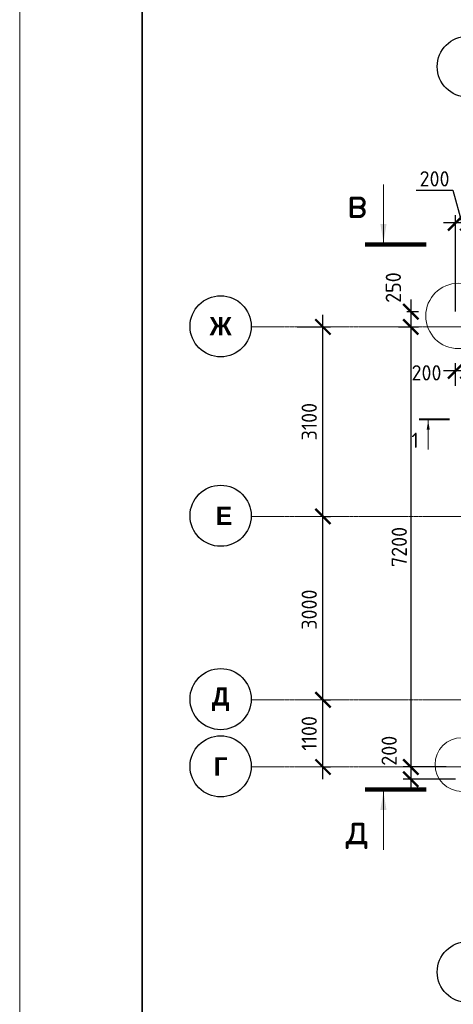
# Model space of a CAD drawing. Header units: millimetres. Extents: x 247266 to 730847, y -636031 to 10052.
# Tile 203 of 256: x 450318 to 457405, y -180288 to -164178. Entities that reach past the tile are written whole.
import ezdxf

# ---------------------------------------------------------------- set-up
doc = ezdxf.new("R2010")
doc.units = ezdxf.units.MM
doc.linetypes.add('______5', pattern=[1100, 800, -100, 100, -100])
doc.linetypes.add('осевая', pattern=[50.8, 31.75, -6.35, 6.35, -6.35])
for name, color, linetype, lineweight in [('Надписи', 7, 'Continuous', 18), ('Оси', 7, '______5', 18), ('ТОНКИЕ', 7, 'Continuous', 9), ('Узлы', 7, 'Continuous', 0)]:
    doc.layers.add(name, color=color, linetype=linetype, lineweight=lineweight)
doc.layers.add('РАЗМЕРЫ', color=7, linetype='Continuous')
doc.layers.add('ТОЛСТЫЕ_ОСНОВНЫЕ', color=7, linetype='Continuous')
doc.styles.add('Century Gothic', font='GOTHIC.TTF')
doc.styles.add('GOST-2.304_Type-B', font='GOST_Common.ttf')
doc.dimstyles.new('СПДС', dxfattribs={"dimscale": 100, "dimtxt": 2.5, "dimasz": 2.5, "dimexe": 1.25, "dimexo": 0, "dimtad": 1, "dimdec": 0, "dimtxsty": 'GOST-2.304_Type-B', "dimblk": 'ARCHTICK', "dimcen": 2.5, "dimdle": 2, "dimadec": 0, "dimazin": 2, "dimtfac": 0.75, "dimtdec": 0, "dimtmove": 1, "dimatfit": 3, "dimfxl": 1, "dimtolj": 1, "dimarcsym": 1})

# ---------------------------------------------------------------- blocks, each defined once
blk = doc.blocks.new('_ArchTick')
at = {"color": 0, "linetype": 'ByBlock', "const_width": 0.15}
blk.add_lwpolyline([(-0.5, -0.5), (0.5, 0.5)], dxfattribs=at)
blk = doc.blocks.new('*D217')
at = {"layer": 'DEFPOINTS', "color": 0, "ltscale": 100}
for p in [(456647, -168955), (456508, -169205), (456710, -169205)]:
    blk.add_point(p, dxfattribs=at)
at = {"layer": 'РАЗМЕРЫ', "color": 0, "lineweight": -2}
for p, q in [((456710, -168755), (456710, -169405)), ((456647, -168955), (456835, -168955)), ((456508, -169205), (456835, -169205))]:
    blk.add_line(p, q, dxfattribs=at)
at = {"layer": 'РАЗМЕРЫ', "color": 0, "lineweight": -2, "ltscale": 100, "xscale": 250, "yscale": 250, "zscale": 250}
for p, rotation in [((456710, -168955), 90), ((456710, -169205), 270)]:
    blk.add_blockref('_ArchTick', p, dxfattribs=dict(at, rotation=rotation))
at = {"layer": 'РАЗМЕРЫ', "color": 0, "lineweight": 0, "ltscale": 100, "insert": (456425, -168561), "char_height": 250, "attachment_point": 5, "rotation": 90, "style": 'GOST-2.304_Type-B'}
blk.add_mtext('\\A1;250', dxfattribs=at)
blk = doc.blocks.new('*D218')
at = {"layer": 'DEFPOINTS', "color": 0, "ltscale": 100}
for p in [(456590, -169205), (456710, -176405), (457291, -176405)]:
    blk.add_point(p, dxfattribs=at)
at = {"layer": 'РАЗМЕРЫ', "color": 0, "lineweight": -2}
for p, q in [((456710, -169005), (456710, -176605)), ((456590, -169205), (456835, -169205)), ((457291, -176405), (456585, -176405))]:
    blk.add_line(p, q, dxfattribs=at)
at = {"layer": 'РАЗМЕРЫ', "color": 0, "lineweight": -2, "ltscale": 100, "xscale": 250, "yscale": 250, "zscale": 250}
for p, rotation in [((456710, -169205), 90), ((456710, -176405), 270)]:
    blk.add_blockref('_ArchTick', p, dxfattribs=dict(at, rotation=rotation))
at = {"layer": 'РАЗМЕРЫ', "color": 0, "lineweight": 0, "ltscale": 100, "insert": (456522, -172805), "char_height": 250, "attachment_point": 5, "rotation": 90, "style": 'GOST-2.304_Type-B'}
blk.add_mtext('\\A1;7200', dxfattribs=at)
blk = doc.blocks.new('*D219')
at = {"layer": 'DEFPOINTS', "color": 0, "ltscale": 100}
for p in [(457216, -176405), (456710, -176605), (457443, -176605)]:
    blk.add_point(p, dxfattribs=at)
at = {"layer": 'РАЗМЕРЫ', "color": 0, "lineweight": -2}
for p, q in [((456710, -176205), (456710, -176805)), ((457216, -176405), (456585, -176405)), ((457443, -176605), (456585, -176605))]:
    blk.add_line(p, q, dxfattribs=at)
at = {"layer": 'РАЗМЕРЫ', "color": 0, "lineweight": -2, "ltscale": 100, "xscale": 250, "yscale": 250, "zscale": 250}
for p, rotation in [((456710, -176405), 90), ((456710, -176605), 270)]:
    blk.add_blockref('_ArchTick', p, dxfattribs=dict(at, rotation=rotation))
at = {"layer": 'РАЗМЕРЫ', "color": 0, "lineweight": 0, "ltscale": 100, "insert": (456357, -176139), "char_height": 250, "attachment_point": 5, "rotation": 90, "style": 'GOST-2.304_Type-B'}
blk.add_mtext('\\A1;200', dxfattribs=at)
blk = doc.blocks.new('*D435')
at = {"layer": 'DEFPOINTS', "color": 0, "ltscale": 100}
for p in [(457443, -167501), (457443, -168955), (457643, -168833)]:
    blk.add_point(p, dxfattribs=at)
at = {"layer": 'РАЗМЕРЫ', "color": 0, "lineweight": -2}
for p, q in [((456799, -166969), (457399, -166969)), ((457399, -166969), (457543, -167501)), ((457443, -168955), (457443, -167376)), ((457643, -168833), (457643, -167376)), ((457843, -167501), (457243, -167501))]:
    blk.add_line(p, q, dxfattribs=at)
at = {"layer": 'РАЗМЕРЫ', "color": 0, "lineweight": -2, "ltscale": 100, "xscale": 250, "yscale": 250, "zscale": 250, "rotation": 180}
blk.add_blockref('_ArchTick', (457443, -167501), dxfattribs=at)
at = {"layer": 'РАЗМЕРЫ', "color": 0, "lineweight": -2, "ltscale": 100, "xscale": 250, "yscale": 250, "zscale": 250}
blk.add_blockref('_ArchTick', (457643, -167501), dxfattribs=at)
at = {"layer": 'РАЗМЕРЫ', "color": 0, "lineweight": 0, "ltscale": 100, "insert": (457099, -166782), "char_height": 250, "attachment_point": 5, "style": 'GOST-2.304_Type-B'}
blk.add_mtext('\\A1;200', dxfattribs=at)
blk = doc.blocks.new('*D532')
at = {"layer": 'DEFPOINTS', "color": 0, "ltscale": 100}
for p in [(457443, -169923), (457443, -170168), (457643, -170138)]:
    blk.add_point(p, dxfattribs=at)
at = {"layer": 'РАЗМЕРЫ', "color": 0, "lineweight": -2}
for p, q in [((457843, -169923), (457243, -169923)), ((457443, -170168), (457443, -169798)), ((457643, -170138), (457643, -169798))]:
    blk.add_line(p, q, dxfattribs=at)
at = {"layer": 'РАЗМЕРЫ', "color": 0, "lineweight": -2, "ltscale": 100, "xscale": 250, "yscale": 250, "zscale": 250, "rotation": 180}
blk.add_blockref('_ArchTick', (457443, -169923), dxfattribs=at)
at = {"layer": 'РАЗМЕРЫ', "color": 0, "lineweight": -2, "ltscale": 100, "xscale": 250, "yscale": 250, "zscale": 250}
blk.add_blockref('_ArchTick', (457643, -169923), dxfattribs=at)
at = {"layer": 'РАЗМЕРЫ', "color": 0, "lineweight": 0, "ltscale": 100, "insert": (456967, -169956), "char_height": 250, "attachment_point": 5, "style": 'GOST-2.304_Type-B'}
blk.add_mtext('\\A1;200', dxfattribs=at)
blk = doc.blocks.new('*D538')
at = {"color": 0, "lineweight": -2}
for p, q in [((455807, -126813), (455807, -125313)), ((455807, -125513), (455932, -125513)), ((455807, -126613), (455932, -126613))]:
    blk.add_line(p, q, dxfattribs=at)
at = {"layer": 'DEFPOINTS', "color": 0, "ltscale": 100}
for p in [(455807, -125513), (455807, -125513), (455807, -126613)]:
    blk.add_point(p, dxfattribs=at)
at = {"color": 0, "lineweight": -2, "ltscale": 100, "xscale": 250, "yscale": 250, "zscale": 250}
for p, rotation in [((455807, -125513), 90), ((455807, -126613), 270)]:
    blk.add_blockref('_ArchTick', p, dxfattribs=dict(at, rotation=rotation))
at = {"color": 0, "lineweight": 0, "ltscale": 100, "insert": (455582, -126063), "char_height": 250, "width": 83333.33, "attachment_point": 5, "rotation": 90, "style": 'GOST-2.304_Type-B'}
blk.add_mtext('\\A1;1100', dxfattribs=at)
blk = doc.blocks.new('*D539')
at = {"color": 0, "lineweight": -2}
for p, q in [((455807, -125713), (455807, -122313)), ((455807, -122513), (455932, -122513)), ((455807, -125513), (455932, -125513))]:
    blk.add_line(p, q, dxfattribs=at)
at = {"layer": 'DEFPOINTS', "color": 0, "ltscale": 100}
for p in [(455807, -122513), (455807, -122513), (455807, -125513)]:
    blk.add_point(p, dxfattribs=at)
at = {"color": 0, "lineweight": -2, "ltscale": 100, "xscale": 250, "yscale": 250, "zscale": 250}
for p, rotation in [((455807, -122513), 90), ((455807, -125513), 270)]:
    blk.add_blockref('_ArchTick', p, dxfattribs=dict(at, rotation=rotation))
at = {"color": 0, "lineweight": 0, "ltscale": 100, "insert": (455582, -124038), "char_height": 250, "width": 83333.33, "attachment_point": 5, "rotation": 90, "style": 'GOST-2.304_Type-B'}
blk.add_mtext('\\A1;3000', dxfattribs=at)
blk = doc.blocks.new('NSY101')
at = {"color": 0, "linetype": 'ByBlock', "lineweight": -2}
blk.add_circle((0, 0), 50, dxfattribs=at)
blk = doc.blocks.new('СЛОЖНЫЙ_ОБЪЕКТ_3')
at = {"layer": 'Оси', "color": 16, "linetype": 'Continuous', "lineweight": 25, "transparency": 33554687, "xscale": 9.999999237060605, "yscale": 9.999999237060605, "zscale": 9.999999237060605}
blk.add_blockref('NSY101', (24563, -989), dxfattribs=at)
at = {"layer": 'Оси', "color": 16, "linetype": 'Continuous', "lineweight": 25, "transparency": 33554687, "insert": (24563, -989), "char_height": 300, "width": 385, "attachment_point": 5, "style": 'Century Gothic'}
blk.add_mtext('\\A1;{\\fCentury Gothic|i0|b1;\\H300.000000;\\W1.000000;\\C16;7}\\P', dxfattribs=at)
blk = doc.blocks.new('СЛОЖНЫЙ_ОБЪЕКТ_26')
at = {"layer": 'Оси', "color": 16, "linetype": 'Continuous', "lineweight": 25, "transparency": 33554687, "xscale": 9.999999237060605, "yscale": 9.999999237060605, "zscale": 9.999999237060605}
blk.add_blockref('NSY101', (-12319, -10797), dxfattribs=at)
at = {"layer": 'Оси', "color": 16, "linetype": 'Continuous', "lineweight": 25, "transparency": 33554687, "insert": (-12319, -10797), "char_height": 300, "width": 345, "attachment_point": 5, "style": 'Century Gothic'}
blk.add_mtext('\\A1;{\\fCentury Gothic|i0|b1;\\H300.000000;\\W1.000000;\\C16;Г}\\P', dxfattribs=at)
blk = doc.blocks.new('СЛОЖНЫЙ_ОБЪЕКТ_27')
at = {"layer": 'Оси', "color": 16, "linetype": 'Continuous', "lineweight": 25, "transparency": 33554687, "xscale": 9.999999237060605, "yscale": 9.999999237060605, "zscale": 9.999999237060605}
blk.add_blockref('NSY101', (-12319, -9697), dxfattribs=at)
at = {"layer": 'Оси', "color": 16, "linetype": 'Continuous', "lineweight": 25, "transparency": 33554687, "insert": (-12319, -9697), "char_height": 300, "width": 470, "attachment_point": 5, "style": 'Century Gothic'}
blk.add_mtext('\\A1;{\\fCentury Gothic|i0|b1;\\H300.000000;\\W1.000000;\\C16;Д}\\P', dxfattribs=at)
blk = doc.blocks.new('СЛОЖНЫЙ_ОБЪЕКТ_28')
at = {"layer": 'Оси', "color": 16, "linetype": 'Continuous', "lineweight": 25, "transparency": 33554687, "xscale": 9.999999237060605, "yscale": 9.999999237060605, "zscale": 9.999999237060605}
blk.add_blockref('NSY101', (-12319, -3597), dxfattribs=at)
at = {"layer": 'Оси', "color": 16, "linetype": 'Continuous', "lineweight": 25, "transparency": 33554687, "insert": (-12319, -3597), "char_height": 300, "width": 540, "attachment_point": 5, "style": 'Century Gothic'}
blk.add_mtext('\\A1;{\\fCentury Gothic|i0|b1;\\H300.000000;\\W1.000000;\\C16;Ж}\\P', dxfattribs=at)
blk = doc.blocks.new('СЛОЖНЫЙ_ОБЪЕКТ_34')
at = {"layer": 'Оси', "color": 16, "linetype": 'Continuous', "lineweight": 25, "transparency": 33554687, "xscale": 9.999999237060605, "yscale": 9.999999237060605, "zscale": 9.999999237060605}
blk.add_blockref('NSY101', (24563, -43009), dxfattribs=at)
at = {"layer": 'Оси', "color": 16, "linetype": 'Continuous', "lineweight": 25, "transparency": 33554687, "insert": (24563, -43009), "char_height": 300, "width": 385, "attachment_point": 5, "style": 'Century Gothic'}
blk.add_mtext('\\A1;{\\fCentury Gothic|i0|b1;\\H300.000000;\\W1.000000;\\C16;7}\\P', dxfattribs=at)
blk = doc.blocks.new('СЛОЖНЫЙ_ОБЪЕКТ_62')
at = {"layer": 'Оси', "color": 16, "linetype": 'Continuous', "lineweight": 25, "transparency": 33554687, "xscale": 9.999999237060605, "yscale": 9.999999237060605, "zscale": 9.999999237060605}
blk.add_blockref('NSY101', (-12319, -6697), dxfattribs=at)
at = {"layer": 'Оси', "color": 16, "linetype": 'Continuous', "lineweight": 25, "transparency": 33554687, "insert": (-12319, -6697), "char_height": 300, "width": 480, "attachment_point": 5, "style": 'Century Gothic'}
blk.add_mtext('\\A1;{\\fCentury Gothic|i0|b1;\\H300.000000;\\W1.000000;\\C16; Е}\\P', dxfattribs=at)
blk = doc.blocks.new('*D602')
at = {"color": 0, "lineweight": -2}
for p, q in [((455275, -176605), (455275, -175105)), ((455275, -175305), (455400, -175305)), ((455275, -176405), (455400, -176405))]:
    blk.add_line(p, q, dxfattribs=at)
at = {"layer": 'DEFPOINTS', "color": 0, "ltscale": 100}
for p in [(455275, -175305), (455275, -175305), (455275, -176405)]:
    blk.add_point(p, dxfattribs=at)
at = {"color": 0, "lineweight": -2, "ltscale": 100, "xscale": 250, "yscale": 250, "zscale": 250}
for p, rotation in [((455275, -175305), 90), ((455275, -176405), 270)]:
    blk.add_blockref('_ArchTick', p, dxfattribs=dict(at, rotation=rotation))
at = {"color": 0, "lineweight": 0, "ltscale": 100, "insert": (455050, -175855), "char_height": 250, "width": 83333.33, "attachment_point": 5, "rotation": 90, "style": 'GOST-2.304_Type-B'}
blk.add_mtext('\\A1;1100', dxfattribs=at)
blk = doc.blocks.new('*D603')
at = {"color": 0, "lineweight": -2}
for p, q in [((455275, -175505), (455275, -172105)), ((455275, -172305), (455400, -172305)), ((455275, -175305), (455400, -175305))]:
    blk.add_line(p, q, dxfattribs=at)
at = {"layer": 'DEFPOINTS', "color": 0, "ltscale": 100}
for p in [(455275, -172305), (455275, -172305), (455275, -175305)]:
    blk.add_point(p, dxfattribs=at)
at = {"color": 0, "lineweight": -2, "ltscale": 100, "xscale": 250, "yscale": 250, "zscale": 250}
for p, rotation in [((455275, -172305), 90), ((455275, -175305), 270)]:
    blk.add_blockref('_ArchTick', p, dxfattribs=dict(at, rotation=rotation))
at = {"color": 0, "lineweight": 0, "ltscale": 100, "insert": (455050, -173830), "char_height": 250, "width": 83333.33, "attachment_point": 5, "rotation": 90, "style": 'GOST-2.304_Type-B'}
blk.add_mtext('\\A1;3000', dxfattribs=at)
blk = doc.blocks.new('*D604')
at = {"color": 0, "lineweight": -2}
for p, q in [((455275, -172505), (455275, -169005)), ((454851, -169205), (455400, -169205)), ((455275, -172305), (455400, -172305))]:
    blk.add_line(p, q, dxfattribs=at)
at = {"layer": 'DEFPOINTS', "color": 0, "ltscale": 100}
for p in [(454851, -169205), (455275, -169205), (455275, -172305)]:
    blk.add_point(p, dxfattribs=at)
at = {"color": 0, "lineweight": -2, "ltscale": 100, "xscale": 250, "yscale": 250, "zscale": 250}
for p, rotation in [((455275, -169205), 90), ((455275, -172305), 270)]:
    blk.add_blockref('_ArchTick', p, dxfattribs=dict(at, rotation=rotation))
at = {"color": 0, "lineweight": 0, "ltscale": 100, "insert": (455050, -170755), "char_height": 250, "width": 83333.33, "attachment_point": 5, "rotation": 90, "style": 'GOST-2.304_Type-B'}
blk.add_mtext('\\A1;3100', dxfattribs=at)
blk = doc.blocks.new('*U3689')
at = {"layer": 'ТОЛСТЫЕ_ОСНОВНЫЕ', "lineweight": 35}
blk.add_lwpolyline([(20, 5), (415, 5), (415, 292), (20, 292)], close=True, dxfattribs=at)
at = {"layer": 'ТОНКИЕ'}
blk.add_lwpolyline([(0, 0), (420, 0), (420, 297), (0, 297)], close=True, dxfattribs=at)

msp = doc.modelspace()

# ---------------------------------------------------------------- linework, layer by layer
at = {"layer": 'Надписи'}
for centre, radius in [((457489.92, -169024.83, -360), 534.96), ((457546.43, -176365.16), 439.48)]:
    msp.add_circle(centre, radius, dxfattribs=at)
at = {"layer": 'Оси', "linetype": 'осевая', "lineweight": 0, "ltscale": 0.3, "transparency": 33554687}
for p, q in [((454105.92, -169204.56, -1120), (468250.56, -169204.56, -1120)), ((454105.92, -172304.56, -1120), (468250.56, -172304.56, -1120)), ((454105.92, -175304.56, -1120), (468250.56, -175304.56, -1120)), ((454105.92, -176404.56, -1120), (468250.56, -176404.56, -1120))]:
    msp.add_line(p, q, dxfattribs=at)
at = {"layer": 'Узлы', "linetype": 'Continuous', "lineweight": 0}
for p, q in [((456263.66, -167822.26, -360), (456263.66, -166872.26, -360)), ((456994.85, -170734.58), (456994.85, -171209.58)), ((456263.66, -176808.88, -360), (456263.66, -177758.88, -360))]:
    msp.add_line(p, q, dxfattribs=at)
for points, const_width, elevation in [([(455963.66, -167857.26), (456963.66, -167857.26)], 70, -360), ([(456844.85, -170717.08), (457344.85, -170717.08)], 35, 0), ([(455963.66, -176773.88), (456963.66, -176773.88)], 70, -360)]:
    msp.add_lwpolyline(points, dxfattribs=dict(at, const_width=const_width, elevation=elevation))
for points in [[(456263.66, -167822.26, -360), (456213.38, -167521.81, -360), (456313.94, -167521.81, -360)], [(456994.85, -170734.58), (456969.71, -170884.81), (457019.98, -170884.81)], [(456263.66, -176808.88, -360), (456213.38, -177109.33, -360), (456313.94, -177109.33, -360)]]:
    msp.add_solid(points, dxfattribs=at)

# ---------------------------------------------------------------- block references
at = {"xscale": 100, "yscale": 100, "zscale": 100}
msp.add_blockref('*U3689', (450317.95, -191798.76, 3100), dxfattribs=at)
at = {"layer": 'Оси', "linetype": 'Continuous', "lineweight": 25, "transparency": 33554687}
for name, p in [('СЛОЖНЫЙ_ОБЪЕКТ_3', (433079.68, -163956.74, -1120)), ('СЛОЖНЫЙ_ОБЪЕКТ_28', (465920.99, -165597.65, -1120)), ('СЛОЖНЫЙ_ОБЪЕКТ_62', (465920.99, -165597.65, -1120)), ('СЛОЖНЫЙ_ОБЪЕКТ_27', (465920.99, -165597.65, -1120)), ('СЛОЖНЫЙ_ОБЪЕКТ_26', (465920.99, -165597.65, -1120)), ('СЛОЖНЫЙ_ОБЪЕКТ_34', (433079.68, -136750.38, -1120))]:
    msp.add_blockref(name, p, dxfattribs=at)

# ---------------------------------------------------------------- texts
at = {"layer": 'Узлы', "linetype": 'Continuous', "lineweight": 0, "attachment_point": 5, "style": 'GOST-2.304_Type-B'}
for s, width, gutter_width, insert, char_height in [('в', 723.8798, 25, (455833.66, -167172.26, -360), 500), ('1', 361.9399, 12.5, (456779.85, -171059.58), 250), ('д', 723.8798, 25, (455833.66, -177458.88, -360), 500)]:
    msp.add_mtext_dynamic_manual_height_columns(s, width=width, gutter_width=gutter_width, heights=[0], dxfattribs=dict(at, insert=insert, char_height=char_height))

# ---------------------------------------------------------------- dimensions: what is measured, and where the dimension line sits
at = {"lineweight": 0}
for base, p1, p2, picture, middle in [((455806.64, -122512.91, -920), (455806.64, -125512.91, -920), (455806.64, -122512.91, -920), '*D539', (455806.64, -124038.06, -920)), ((455806.64, -125512.91, -920), (455806.64, -126612.91, -920), (455806.64, -125512.91, -920), '*D538', (455806.64, -126062.91, -920)), ((455274.73, -169204.56, -1120), (455274.73, -172304.56, -1120), (454851.2, -169204.56, -1120), '*D604', (455274.73, -170754.56, -1120)), ((455274.73, -172304.56, -1120), (455274.73, -175304.56, -1120), (455274.73, -172304.56, -1120), '*D603', (455274.73, -173829.71, -1120)), ((455274.73, -175304.56, -1120), (455274.73, -176404.56, -1120), (455274.73, -175304.56, -1120), '*D602', (455274.73, -175854.56, -1120))]:
    dim = msp.add_linear_dim(base=base, p1=p1, p2=p2, angle=90, dimstyle='СПДС', override={"dimgap": 1}, dxfattribs=at)
    dim.commit()
    dim.dimension.update_dxf_attribs({"geometry": picture, "text_midpoint": middle, "dimtype": 160})
at = {"layer": 'РАЗМЕРЫ', "lineweight": 0}
dim = msp.add_linear_dim(base=(457443.23, -167500.52, -360), p1=(457643.09, -168832.74, -360), p2=(457443.23, -168954.56, -560), dimstyle='СПДС', dxfattribs=at)
dim.commit()
dim.dimension.update_dxf_attribs({"geometry": '*D435', "text_midpoint": (457336.5, -166969.27, -360), "dimtype": 160})
for base, p1, p2, picture, middle in [((456710.31, -169204.56, -560), (456646.81, -168954.56, -920), (456508.16, -169204.56, -920), '*D217', (456613.02, -168560.63, -560)), ((456710.31, -176604.56, -360), (457216.28, -176404.56, -920), (457443.24, -176604.56, -560), '*D219', (456544.81, -176139.47, -360))]:
    dim = msp.add_linear_dim(base=base, p1=p1, p2=p2, angle=90, dimstyle='СПДС', dxfattribs=at)
    dim.commit()
    dim.dimension.update_dxf_attribs({"geometry": picture, "text_midpoint": middle, "dimtype": 160})
dim = msp.add_linear_dim(base=(456710.31, -176404.56, -360), p1=(456589.68, -169204.56, -560), p2=(457290.92, -176404.56, -920), angle=90, dimstyle='СПДС', dxfattribs=at)
dim.commit()
dim.dimension.update_dxf_attribs({"geometry": '*D218', "text_midpoint": (456522.44, -172804.56, -360)})
dim = msp.add_linear_dim(base=(457443.24, -169923.34, -920), p1=(457643.09, -170137.78, -560), p2=(457443.24, -170168.41, -360), dimstyle='СПДС', override={"dimtofl": 0}, dxfattribs=at)
dim.commit()
dim.dimension.update_dxf_attribs({"geometry": '*D532', "text_midpoint": (456967.05, -170143.74, -920), "dimtype": 160})

doc.saveas('drawing.dxf')
